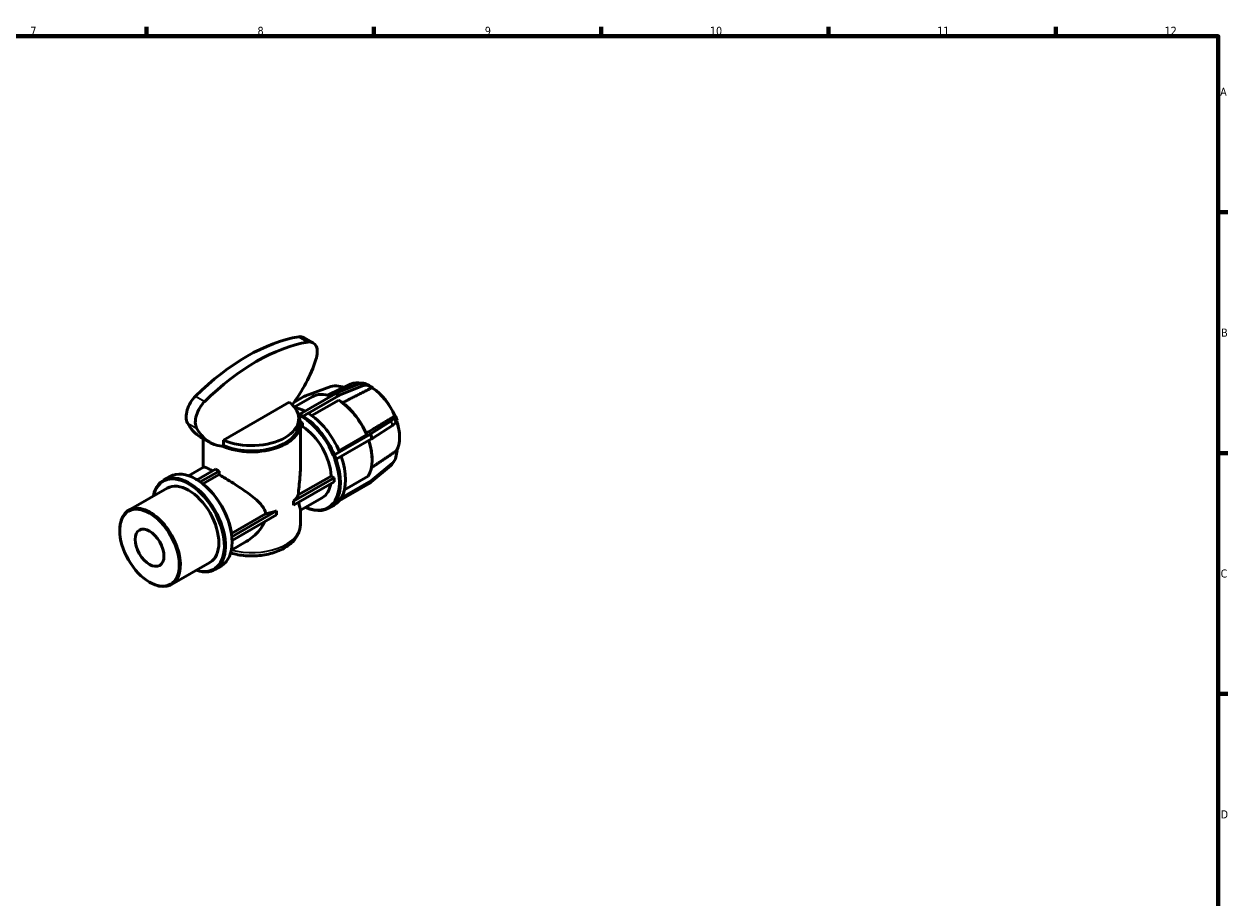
# Model space of a CAD drawing. Header units: millimetres. Extents: x 0 to 906, y 0 to 594.
# Tile 4 of 4: x 453 to 824, y 308 to 578. Entities that reach past the tile are written whole.
import ezdxf

# ---------------------------------------------------------------- set-up
doc = ezdxf.new("R2010")
doc.units = ezdxf.units.MM
for name, color, linetype, lineweight in [('Border (ISO)', 7, 'Continuous', 70), ('Visible (ISO)', 7, 'Continuous', 50), ('Visible Narrow (ISO)', 7, 'Continuous', 35)]:
    doc.layers.add(name, color=color, linetype=linetype, lineweight=lineweight)
doc.styles.add('Note Text (ISO)', font='tahoma.ttf')

# ---------------------------------------------------------------- blocks, each defined once
blk = doc.blocks.new('Borders Default Border')
at = {"layer": 'Border (ISO)'}
for p, q in [((490.58, 574), (490.58, 576.9)), ((560.67, 574), (560.67, 576.9)), ((630.75, 574), (630.75, 576.9)), ((700.83, 574), (700.83, 576.9)), ((770.92, 574), (770.92, 576.9)), ((821, 519.75), (823.9, 519.75)), ((821, 445.5), (823.9, 445.5)), ((821, 371.25), (823.9, 371.25))]:
    blk.add_line(p, q, dxfattribs=at)
at = {"layer": 'Border (ISO)', "flags": 128}
blk.add_lwpolyline([(20, 20), (20, 574), (821, 574), (821, 20), (20, 20)], dxfattribs=at)
at = {"layer": 'Border (ISO)', "color": 232, "true_color": 0xca0064, "char_height": 2.5, "attachment_point": 7, "style": 'Note Text (ISO)'}
for s, insert in [('7', (454.77, 574.4)), ('8', (524.81, 574.34)), ('9', (594.88, 574.35)), ('10', (664.29, 574.35)), ('11', (734.37, 574.4)), ('12', (804.46, 574.4)), ('A', (821.59, 555.62)), ('B', (821.89, 481.37)), ('C', (821.73, 407.08)), ('D', (821.73, 332.88))]:
    blk.add_mtext(s, dxfattribs=dict(at, insert=insert))

msp = doc.modelspace()

# ---------------------------------------------------------------- linework, layer by layer
at = {"layer": 'Visible (ISO)'}
for p, q in [((539.12, 481.11), (541.949, 479.481)), ((547.394, 466.011), (539.625, 463.135)), ((553.491, 466.735), (546.453, 463.328)), ((549.224, 464.015), (556.114, 466.81)), ((551.609, 465.824), (549.786, 466.17)), ((557.154, 466.212), (550.263, 463.416)), ((557.837, 466.908), (559.244, 466.353)), ((560.283, 465.754), (558.876, 466.309)), ((560.283, 465.754), (559.244, 466.353)), ((560.349, 465.493), (560.189, 465.598)), ((560.283, 465.537), (560.283, 465.754)), ((514.271, 449.469), (534.581, 461.164)), ((539.088, 462.884), (536.037, 461.127)), ((536.137, 459.68), (541.684, 462.874)), ((537.832, 457.498), (548.719, 463.767)), ((549.759, 463.168), (538.872, 456.899)), ((549.839, 461.81), (541.557, 457.041)), ((550.012, 461.71), (549.839, 461.81)), ((537.659, 457.198), (537.832, 457.498)), ((538.699, 456.599), (537.659, 457.198)), ((537.659, 457.184), (537.659, 457.198)), ((537.832, 457.498), (538.872, 456.899)), ((538.872, 456.899), (538.699, 456.599)), ((538.872, 456.886), (538.699, 456.586)), ((538.699, 456.599), (538.699, 456.586)), ((540.449, 457.794), (538.872, 456.886)), ((566.927, 456.299), (567.311, 457.016)), ((567.134, 456.916), (567.148, 457.001)), ((567.311, 457.016), (567.148, 457.001)), ((567.831, 455.676), (567.311, 457.016)), ((537.511, 454.496), (537.511, 456.131)), ((537.959, 455.216), (538.699, 454.79)), ((538.699, 454.79), (538.011, 454.395)), ((538.011, 454.496), (538.011, 440.918)), ((538.699, 453.693), (538.011, 453.297)), ((538.699, 454.79), (538.699, 453.693)), ((559.862, 451.481), (565.874, 455.369)), ((566.394, 454.029), (560.382, 450.141)), ((567.831, 455.676), (567.446, 454.959)), ((510.09, 448.817), (507.261, 450.446)), ((508.011, 450.014), (508.011, 441.084)), ((514.271, 447.834), (514.271, 449.469)), ((548.503, 444.924), (559.389, 451.194)), ((559.909, 449.854), (549.022, 443.584)), ((549.897, 446.236), (558.418, 451.144)), ((558.418, 451.144), (558.441, 451.23)), ((568.588, 451.186), (568.598, 450.994)), ((513.819, 447.574), (513.914, 447.628)), ((514.271, 447.834), (513.914, 447.628)), ((548.493, 444.923), (550.07, 445.831)), ((567.446, 444.212), (567.831, 446.293)), ((567.831, 446.293), (567.757, 446.384)), ((548.169, 444.81), (548.493, 444.923)), ((548.169, 444.81), (548.179, 444.811)), ((548.179, 444.811), (548.503, 444.924)), ((548.699, 443.471), (548.179, 444.811)), ((548.503, 444.924), (549.022, 443.584)), ((548.699, 443.471), (548.689, 443.47)), ((549.022, 443.584), (548.699, 443.471)), ((560.138, 443.585), (560.138, 443.386)), ((560.382, 437.326), (566.394, 442.386)), ((566.413, 442.233), (566.933, 442.975)), ((495.787, 437.095), (497.845, 438.28)), ((503.557, 438.519), (508.109, 441.14)), ((506.177, 437.259), (511.898, 440.554)), ((512.937, 439.955), (507.152, 436.623)), ((512.937, 438.858), (507.98, 436.003)), ((512.937, 439.955), (512.937, 438.858)), ((537.383, 432.593), (547.513, 438.426)), ((547.513, 438.426), (548.462, 437.88)), ((551.59, 434.119), (558.938, 438.35)), ((565.874, 441.645), (559.862, 436.585)), ((485.086, 427.882), (496.933, 434.704)), ((505.978, 437.377), (505.805, 437.477)), ((535.894, 430.642), (548.462, 437.88)), ((548.462, 436.678), (535.894, 429.44)), ((548.462, 437.88), (548.462, 436.678)), ((559.389, 436.255), (548.503, 429.985)), ((549.022, 430.727), (559.909, 436.996)), ((535.894, 429.44), (535.894, 430.642)), ((538.011, 427.848), (544.776, 431.744)), ((548.179, 430.072), (548.699, 430.814)), ((549.022, 430.727), (548.503, 429.985)), ((548.689, 430.826), (548.699, 430.814)), ((548.689, 430.826), (549.013, 430.739)), ((548.699, 430.814), (549.022, 430.727)), ((549.013, 430.739), (550.589, 431.647)), ((516.913, 419.712), (530.695, 427.648)), ((530.695, 427.648), (530.695, 426.446)), ((538.011, 428.014), (538.011, 423.472)), ((546.836, 428.568), (548.413, 429.476)), ((548.179, 430.072), (548.169, 430.084)), ((548.503, 429.985), (548.179, 430.072)), ((516.79, 420.734), (527.307, 426.791)), ((530.695, 426.446), (516.977, 418.547)), ((482.335, 421.609), (482.335, 421.808)), ((516.752, 415.606), (521.304, 418.227)), ((516.98, 418.272), (516.98, 418.072)), ((498.281, 404.968), (510.128, 411.791)), ((511.621, 409.599), (513.679, 410.784)), ((491.474, 405.738), (491.647, 405.638))]:
    msp.add_line(p, q, dxfattribs=at)
for centre, major_axis, ratio, start_param, end_param in [((521.597, 420.031), (33.761, 58.627), 0.5780931, 0.444425, 1.1225039), ((524.426, 418.402), (33.761, 58.627), 0.5780931, 0.444425, 1.1225039), ((536.069, 475.812), (3.051, 5.298), 0.5780931, 0, 0.444425), ((538.898, 474.183), (3.051, 5.298), 0.5780931, 5.0565936, 6.7276104), ((524.426, 473.711), (-14.336, -24.894), 0.5780931, 1.3593998, 1.915001), ((549.858, 462.029), (4.013, -2.812), 0.7877574, 2.0908806, 2.6428707), ((548.719, 459.761), (-2.445, -4.246), 0.5780931, 3.7789155, 3.9250571), ((559.59, 455.53), (-6.37, 11.061), 0.5780931, 5.7938007, 6.2417137), ((555.61, 462.556), (2.445, 4.246), 0.5780931, 0.0853328, 0.6373229), ((556.649, 461.958), (2.445, 4.246), 0.5780931, 0.0853328, 0.6373229), ((559.59, 455.53), (6.37, -11.061), 0.5780931, 1.3685449, 2.3005139), ((559.763, 455.63), (-6.24, 10.837), 0.5780931, 4.5113337, 5.4333911), ((507.125, 459.144), (-3.051, -5.298), 0.5780931, 4.2640965, 5.9351132), ((509.954, 457.515), (-3.051, -5.298), 0.5780931, 4.2640965, 5.9351132), ((523.011, 456.131), (14.5, 0), 0.5758617, 4.065363, 6.9302113), ((542.089, 459.153), (-4.013, 2.812), 0.7877574, 5.7844634, 5.930605), ((549.319, 449.616), (-7.635, 13.259), 0.5780931, 5.6757159, 6.2831853), ((549.759, 459.162), (2.445, 4.246), 0.5780931, 0.6373229, 0.7834645), ((549.319, 449.616), (7.635, -13.259), 0.5780931, 1.3589884, 2.3100705), ((549.493, 449.715), (-7.513, 13.046), 0.5780931, 4.5013637, 5.4508804), ((523.011, 454.496), (15, 0), 0.5758617, 4.0607224, 6.5543001), ((539.929, 444.208), (8.484, -14.732), 0.5780931, 2.4023598, 2.6708485), ((538.352, 443.3), (-8.484, 14.732), 0.5780931, 5.543449, 5.5937544), ((538.179, 443.2), (8.361, -14.52), 0.5780931, 2.4020098, 2.4273627), ((538.179, 443.2), (8.361, -14.52), 0.5780931, 1.3548122, 2.3142466), ((538.352, 443.3), (-8.484, 14.732), 0.5780931, 4.4957721, 5.4564721), ((539.929, 444.208), (8.484, -14.732), 0.5780931, 1.3541794, 2.3148794), ((521.597, 475.34), (-14.336, -24.894), 0.5780931, 5.9351132, 6.2831853), ((524.426, 473.711), (-14.336, -24.894), 0.5780931, 5.9351132, 6.5172753), ((523.011, 454.496), (14.5, 0), 0.5758617, 4.065363, 6.2831853), ((538.179, 443.2), (6.597, -11.457), 0.5780931, 0.842956, 2.302504), ((562.401, 454.806), (4.568, 1.772), 0.2096643, 5.4911189, 6.043109), ((562.921, 453.466), (4.568, 1.772), 0.2096643, 5.4911189, 6.043109), ((559.59, 455.53), (6.37, -11.061), 0.5780931, 0.3213474, 1.2412844), ((559.763, 455.63), (-6.24, 10.837), 0.5780931, 3.9913868, 4.3782385), ((549.319, 449.616), (7.635, -13.259), 0.5780931, 0.3117908, 1.2324506), ((549.493, 449.715), (-7.513, 13.046), 0.5780931, 3.9289245, 4.3683111), ((556.389, 450.919), (-4.568, -1.772), 0.2096643, 2.2033847, 2.3495263), ((556.909, 449.579), (4.568, 1.772), 0.2096643, 5.3449773, 5.4911189), ((538.179, 443.2), (8.361, -14.52), 0.5780931, 0.3076147, 1.2670491), ((538.352, 443.3), (8.484, -14.732), 0.5780931, 0.3069819, 1.2675373), ((539.929, 444.208), (8.484, -14.732), 0.5780931, 0.3069819, 1.2674301), ((562.401, 445.046), (4.013, -2.812), 0.7877574, 6.0767466, 6.2831853), ((562.921, 445.787), (4.013, -2.812), 0.7877574, 6.0767466, 6.6287367), ((503.704, 423.347), (7.917, -13.748), 0.5780931, 5.6974998, 10.0104635), ((503.531, 423.248), (-7.795, 13.536), 0.5780931, 2.5799934, 6.8447846), ((505.762, 424.532), (-7.917, 13.748), 0.5780931, 3.1415927, 6.2831853), ((523.011, 446.355), (15, 0), 0.5758617, 3.8779712, 3.9760104), ((503.531, 423.248), (-6.597, 11.457), 0.5780931, 3.1415927, 6.2831853), ((505.935, 424.632), (-7.795, 13.536), 0.5780931, 3.9289245, 5.4958534), ((538.179, 443.2), (6.597, -11.457), 0.5780931, 0, 0.6168584), ((556.389, 439.985), (4.013, -2.812), 0.7877574, 5.930605, 6.0767466), ((556.909, 440.727), (4.013, -2.812), 0.7877574, 5.930605, 6.0767466), ((523.011, 435.067), (15, 0), 0.5758617, 5.7453874, 5.9927139), ((539.929, 444.208), (8.484, -14.732), 0.5780931, 0, 0.2163178), ((491.683, 416.425), (6.597, -11.457), 0.5780931, 5.4958534, 10.2121098), ((523.011, 435.067), (15, 0), 0.5758617, 5.0028604, 5.2501869), ((538.352, 443.3), (8.484, -14.732), 0.5780931, 5.6033503, 6.5026948), ((538.179, 443.2), (8.361, -14.52), 0.5780931, 5.6216469, 6.5030368)]:
    msp.add_ellipse(centre, major_axis=major_axis, ratio=ratio, start_param=start_param, end_param=end_param, dxfattribs=at)
for major_axis in [(-6.475, 11.244), (-3.142, 5.456)]:
    msp.add_ellipse((491.51, 416.325), major_axis=major_axis, ratio=0.5780931, dxfattribs=at)
for points, weights in [([(560.11, 465.649), (555.69, 463.404), (551.009, 461.025)], [1, 1.00045595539, 1.00008745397]), ([(558.285, 451.591), (562.84, 454.332), (567.134, 456.916)], [1.0000696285, 1.00046670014, 1]), ([(559.915, 440.989), (563.885, 443.661), (567.654, 446.198)], [1.00015383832, 1.00040961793, 1])]:
    msp.add_rational_spline(points, weights, degree=2, dxfattribs=at)
for points, knots in [([(510.93, 439.996), (510.847, 440.042), (510.766, 440.086), (510.176, 440.403), (509.737, 440.628), (508.661, 441.129), (508.268, 441.231), (508.109, 441.14)], [2.42556612, 2.42556612, 2.42556612, 2.42556612, 2.46711619, 2.46711619, 2.73355749, 2.73355749, 3.26350737, 3.26350737, 3.26350737, 3.26350737]), ([(527.307, 426.791), (527.231, 427.334), (527.052, 427.84), (526.452, 428.974), (525.97, 429.583), (524.839, 430.766), (524.189, 431.338), (522.803, 432.456), (522.067, 433.001), (519.936, 434.51), (518.328, 435.562), (515.974, 437.036), (515.198, 437.512), (513.929, 438.274), (513.418, 438.578), (512.937, 438.858)], [0.0744242, 0.0744242, 0.0744242, 0.0744242, 0.2837274, 0.2837274, 0.5674549, 0.5674549, 0.8511823, 0.8511823, 1.1349097, 1.1349097, 1.6677923, 1.6677923, 1.9342336, 1.9342336, 2.127412, 2.127412, 2.127412, 2.127412]), ([(538.011, 440.918), (538.011, 440.697), (538.009, 440.474), (537.981, 439.28), (537.911, 438.293), (537.728, 436.354), (537.616, 435.403), (537.459, 433.833), (537.406, 433.193), (537.383, 432.593)], [7.88626069, 7.88626069, 7.88626069, 7.88626069, 7.9515173, 7.9515173, 8.23524473, 8.23524473, 8.51897215, 8.51897215, 8.72827535, 8.72827535, 8.72827535, 8.72827535]), ([(537.48, 430.354), (537.494, 430.256), (537.51, 430.162), (537.616, 429.566), (537.728, 429.17), (537.911, 428.534), (537.981, 428.296), (538.009, 428.083), (538.011, 428.047), (538.011, 428.014)], [0.23310824, 0.23310824, 0.23310824, 0.23310824, 0.28372743, 0.28372743, 0.56745486, 0.56745486, 0.85118229, 0.85118229, 0.91643889, 0.91643889, 0.91643889, 0.91643889]), ([(538.011, 423.472), (538.011, 422.526), (537.803, 421.585), (537.008, 419.77), (536.393, 418.913), (534.758, 417.265), (533.681, 416.513), (531.182, 415.232), (529.738, 414.723), (526.694, 414.023), (525.095, 413.831), (521.894, 413.768), (520.292, 413.895), (517.997, 414.316), (517.253, 414.494), (516.534, 414.709)], [0.7853982, 0.7853982, 0.7853982, 0.7853982, 1.0325316, 1.0325316, 1.3045487, 1.3045487, 1.6286052, 1.6286052, 1.9765688, 1.9765688, 2.3220414, 2.3220414, 2.6647999, 2.6647999, 2.834538, 2.834538, 2.834538, 2.834538]), ([(521.304, 418.227), (521.312, 418.231), (521.319, 418.236), (522.067, 418.668), (522.803, 419.184), (524.189, 420.353), (524.839, 421.006), (525.97, 422.399), (526.452, 423.138), (526.859, 424.029), (526.916, 424.164), (526.968, 424.3)], [7.66485716, 7.66485716, 7.66485716, 7.66485716, 7.66778987, 7.66778987, 7.9515173, 7.9515173, 8.23524473, 8.23524473, 8.51897215, 8.51897215, 8.56959134, 8.56959134, 8.56959134, 8.56959134])]:
    msp.add_open_spline(points, degree=3, knots=knots, dxfattribs=at)
at = {"layer": 'Visible Narrow (ISO)'}
for p, q in [((537.507, 481.354), (540.336, 479.725)), ((550.263, 463.416), (549.224, 464.015)), ((556.114, 466.81), (557.154, 466.212)), ((558.876, 466.309), (557.837, 466.908)), ((505.687, 463.03), (508.516, 461.401)), ((548.719, 463.767), (549.759, 463.168)), ((503.212, 454.765), (506.041, 453.136)), ((565.874, 455.369), (566.394, 454.029)), ((567.446, 454.959), (566.927, 456.299)), ((559.389, 451.194), (559.909, 449.854)), ((560.382, 450.141), (559.862, 451.481)), ((566.394, 442.386), (565.874, 441.645)), ((559.909, 436.996), (559.389, 436.255)), ((559.862, 436.585), (560.382, 437.326))]:
    msp.add_line(p, q, dxfattribs=at)
msp.add_ellipse((523.011, 423.472), major_axis=(15, 0), ratio=0.5758617, start_param=4.2833814, end_param=6.2831853, dxfattribs=at)

# ---------------------------------------------------------------- block references
msp.add_blockref('Borders Default Border', (0, 0))

doc.saveas('drawing.dxf')
